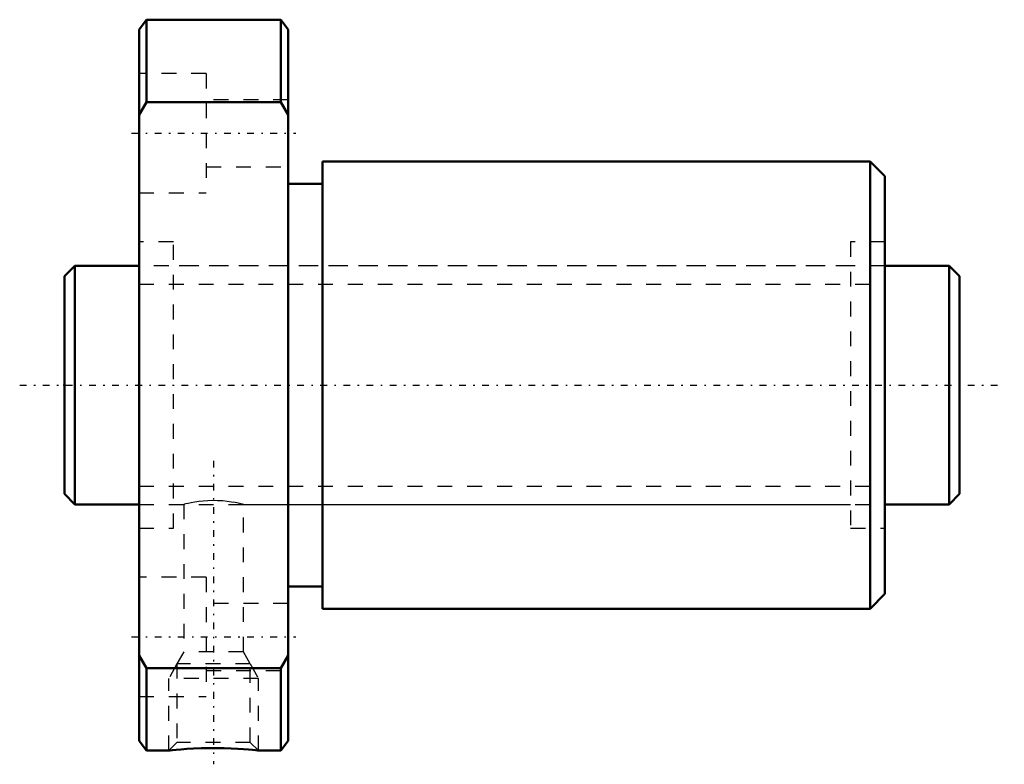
# Model space of a CAD drawing. Header units: millimetres. Extents: x -3 to 63, y -25.4 to 24.5.
import ezdxf

# ---------------------------------------------------------------- set-up
doc = ezdxf.new("R2010")
doc.units = ezdxf.units.MM
doc.linetypes.add('Center', pattern=[1.5, 0.45, -0.5, 0.05, -0.5])
doc.linetypes.add('Dashed', pattern=[2, 1, -1])
for name, color, linetype, lineweight in [('2d ConnectionPoints', 7, 'Continuous', 50), ('AM_0', 7, 'Continuous', 50), ('AM_5', 3, 'Continuous', 25), ('AM_7', 7, 'Center', 25), ('AM_9', 6, 'Dashed', 25)]:
    doc.layers.add(name, color=color, linetype=linetype, lineweight=lineweight)

# ---------------------------------------------------------------- blocks, each defined once
blk = doc.blocks.new('1_DK_1605_4RR0Nut_0_in_DK1605_4RRG1_60LC0_000_0')
at = {"layer": 'AM_0'}
for p, q in [((5.5, 24.5), (5, 23.85)), ((14.5, 24.5), (5.5, 24.5)), ((5.5, 24.5), (5.5, 18.974)), ((14.5, 18.974), (14.5, 24.5)), ((15, 23.85), (14.5, 24.5)), ((5, -23.85), (5, 23.85)), ((15, -23.85), (15, 23.85)), ((5.5, 18.974), (5, 18.127)), ((14.5, 18.974), (5.5, 18.974)), ((15, 18.127), (14.5, 18.974)), ((54, 15), (17.3, 15)), ((17.3, 15), (17.3, -15)), ((55, 14), (54, 15)), ((54, 15), (54, -15)), ((55, 14), (55, -14)), ((17.3, 13.5), (15, 13.5)), ((15, -13.5), (17.3, -13.5)), ((54, -15), (55, -14)), ((17.3, -15), (54, -15)), ((5, -18.127), (5.5, -18.974)), ((14.5, -18.974), (15, -18.127)), ((14.5, -18.974), (5.5, -18.974)), ((5.5, -18.974), (5.5, -24.5)), ((14.5, -24.5), (14.5, -18.974)), ((5, -23.85), (5.5, -24.5)), ((14.5, -24.5), (15, -23.85)), ((5.5, -24.5), (7.009, -24.5)), ((12.992, -24.5), (14.5, -24.5))]:
    blk.add_line(p, q, dxfattribs=at)
blk.add_lwpolyline([(13, -24.5), (12.997, -24.5), (12.939, -24.493), (12.805, -24.479), (12.607, -24.46), (12.339, -24.436), (12.011, -24.41), (11.624, -24.384), (11.186, -24.361), (10.704, -24.345), (10.197, -24.336), (9.67, -24.337), (9.158, -24.348), (8.656, -24.369), (8.209, -24.394), (7.803, -24.424), (7.486, -24.451), (7.234, -24.475), (7.081, -24.491), (7.006, -24.499), (7, -24.5)], dxfattribs=at)
at = {"layer": 'AM_5', "linetype": 'Dashed'}
for p, q in [((7.541, -18.68), (7, -19.68)), ((12.459, -18.68), (13, -19.68)), ((13, -19.68), (7, -19.68)), ((7, -24.5), (7, -19.68)), ((13, -24.5), (13, -19.68))]:
    blk.add_line(p, q, dxfattribs=at)
at = {"layer": 'AM_7'}
for p, q in [((4.5, 16.887), (15.5, 16.887)), ((10, -5.075), (10, -25.425)), ((4.5, -16.887), (15.5, -16.887))]:
    blk.add_line(p, q, dxfattribs=at)
at = {"layer": 'AM_9'}
for p, q in [((9.5, 20.887), (5, 20.887)), ((9.5, 20.887), (9.5, 12.887)), ((15, 19.137), (9.5, 19.137)), ((9.5, 14.637), (15, 14.637)), ((5, 12.887), (9.5, 12.887)), ((7.3, 9.6), (5, 9.6)), ((7.3, -9.6), (7.3, 9.6)), ((55, 9.6), (52.7, 9.6)), ((52.7, 9.6), (52.7, -9.6)), ((52.7, 8), (7.3, 8)), ((7.3, -8), (8.005, -8)), ((8, -7.999), (8, -17.88)), ((11.993, -8), (52.7, -8)), ((12, -17.88), (12, -7.998)), ((5, -9.6), (7.3, -9.6)), ((52.7, -9.6), (55, -9.6)), ((9.5, -12.887), (5, -12.887)), ((9.5, -12.887), (9.5, -20.887)), ((15, -14.637), (9.5, -14.637)), ((8, -17.88), (7.541, -18.68)), ((12, -17.88), (8, -17.88)), ((12.459, -18.68), (12, -17.88)), ((7.541, -18.68), (7.541, -23.959)), ((12.459, -18.68), (7.541, -18.68)), ((9.5, -19.137), (15, -19.137)), ((12.459, -23.959), (12.459, -18.68)), ((5, -20.887), (9.5, -20.887)), ((7.541, -23.959), (7, -24.5)), ((12.459, -23.959), (7.541, -23.959)), ((13, -24.5), (12.459, -23.959))]:
    blk.add_line(p, q, dxfattribs=at)
blk.add_lwpolyline([(12, -8), (11.99, -7.997), (11.931, -7.983), (11.819, -7.957), (11.661, -7.922), (11.453, -7.881), (11.206, -7.839), (10.916, -7.8), (10.607, -7.77), (10.27, -7.751), (9.943, -7.746), (9.608, -7.756), (9.299, -7.778), (9.001, -7.81), (8.733, -7.849), (8.492, -7.891), (8.294, -7.932), (8.14, -7.966), (8.044, -7.989), (8.001, -8), (8, -8)], dxfattribs=at)
blk = doc.blocks.new('2_DK_1605_4RR06000_Shaft_0_in_DK1605_4RRG1_60LC0_000_0')
at = {"layer": 'AM_0'}
for p, q in [((0.7, 8), (0, 7.3)), ((5, 8), (0.7, 8)), ((0.7, 8), (0.7, -8)), ((59.3, 8), (55, 8)), ((60, 7.3), (59.3, 8)), ((59.3, 8), (59.3, -8)), ((0, 7.3), (0, -7.3)), ((60, 7.3), (60, -7.3)), ((0, -7.3), (0.7, -8)), ((59.3, -8), (60, -7.3)), ((0.7, -8), (5, -8)), ((55, -8), (59.3, -8))]:
    blk.add_line(p, q, dxfattribs=at)
at = {"layer": 'AM_5', "linetype": 'Dashed'}
for p, q in [((5, 6.773), (55, 6.773)), ((5, -6.773), (55, -6.773))]:
    blk.add_line(p, q, dxfattribs=at)
at = {"layer": 'AM_7'}
blk.add_line((-3, 0), (63, 0), dxfattribs=at)
at = {"layer": 'AM_9'}
for p, q in [((55, 8), (5, 8)), ((5, -8), (55, -8))]:
    blk.add_line(p, q, dxfattribs=at)

msp = doc.modelspace()

# ---------------------------------------------------------------- linework, layer by layer
at = {"layer": '2d ConnectionPoints'}
for p in [(0, 0), (5, 0)]:
    msp.add_point(p, dxfattribs=at)

# ---------------------------------------------------------------- block references
for name in ['1_DK_1605_4RR0Nut_0_in_DK1605_4RRG1_60LC0_000_0', '2_DK_1605_4RR06000_Shaft_0_in_DK1605_4RRG1_60LC0_000_0']:
    msp.add_blockref(name, (0, 0))

doc.saveas('drawing.dxf')
